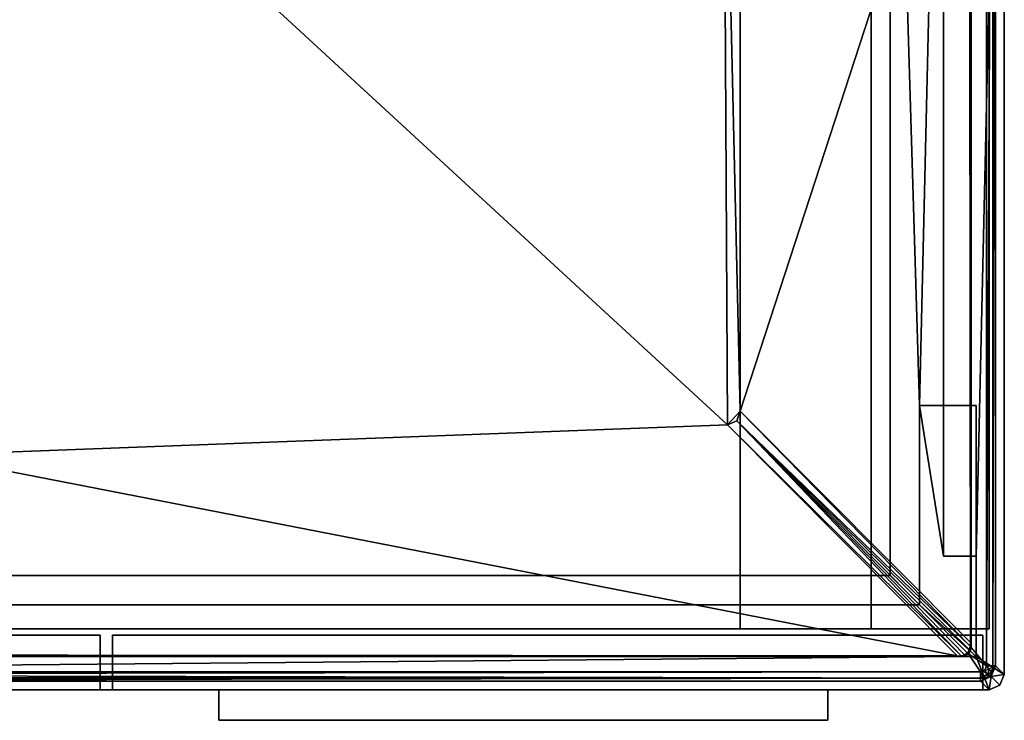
# Model space of a CAD drawing. Header units: millimetres. Extents: x -295 to 295, y -237 to 224.
# Tile 2 of 16: x -28 to 295, y -237 to -6. Entities that reach past the tile are written whole.
import ezdxf

# ---------------------------------------------------------------- set-up
doc = ezdxf.new("R2010")
doc.units = ezdxf.units.MM
doc.layers.add('P-SANR-FIXT', color=6, linetype='Continuous', lineweight=30)

msp = doc.modelspace()

# ---------------------------------------------------------------- meshes
at = {"layer": 'P-SANR-FIXT'}
mesh = msp.add_polyface(dxfattribs=at)
corners = [(-295, 218.53, 552), (-293.53, 222.07, 552), (-289.99, 223.53, 552), (289.99, 223.53, 552), (293.53, 222.07, 552), (295, 218.53, 552), (295, -221.47, 552), (293.54, -225, 552), (290.01, -226.47, 552), (-290.01, -226.47, 552), (-293.54, -225, 552), (-295, -221.47, 552), (-172, -206.46, 552), (-172, -215.6, 552), (285.75, -215.6, 552), (285.75, -182.59, 552), (274.99, -182.59, 552), (274.99, 203.53, 552), (-274.99, 203.53, 552), (-274.99, -206.46, 552)]
mesh.append_faces([[corners[k] for k in face] for face in [(13, 19, 12)]], dxfattribs={"vtx0": -1})
mesh.append_faces([[corners[k] for k in face] for face in [(19, 13, 9, 11)]], dxfattribs={"vtx0": -1, "vtx1": -1, "vtx2": -1, "vtx3": -1})
mesh.append_faces([[corners[k] for k in face] for face in [(6, 14, 15, 5)]], dxfattribs={"vtx0": -1, "vtx2": -1})
mesh.append_faces([[corners[k] for k in face] for face in [(10, 11, 9)]], dxfattribs={"vtx1": -1})
mesh.append_faces([[corners[k] for k in face] for face in [(11, 0, 19)]], dxfattribs={"vtx1": -1, "vtx2": -1})
mesh.append_faces([[corners[k] for k in face] for face in [(18, 19, 0, 2)]], dxfattribs={"vtx1": -1, "vtx2": -1, "vtx3": -1})
mesh.append_faces([[corners[k] for k in face] for face in [(17, 18, 2, 3), (8, 9, 13, 14)]], dxfattribs={"vtx1": -1, "vtx3": -1})
mesh.append_faces([[corners[k] for k in face] for face in [(0, 1, 2)]], dxfattribs={"vtx2": -1})
mesh.append_faces([[corners[k] for k in face] for face in [(15, 16, 17, 5), (3, 4, 5, 17), (6, 7, 8, 14)]], dxfattribs={"vtx2": -1, "vtx3": -1})
mesh = msp.add_polyface(dxfattribs=at)
corners = [(-289.13, -218.6, 617), (-288.55, -220.02, 617), (-287.14, -220.6, 617), (287.14, -220.6, 617), (288.55, -220.02, 617), (289.14, -218.6, 617), (289.13, 218.53, 617), (288.55, 219.95, 617), (287.13, 220.53, 617), (-287.13, 220.53, 617), (-288.55, 219.95, 617), (-289.14, 218.53, 617), (-281.13, 215.53, 617), (281.13, 215.53, 617), (283.25, 214.65, 617), (284.13, 212.53, 617), (284.13, -212.6, 617), (283.25, -214.72, 617), (281.13, -215.6, 617), (-281.13, -215.6, 617), (-283.25, -214.72, 617), (-284.13, -212.6, 617), (-284.13, 212.53, 617), (-283.25, 214.65, 617)]
mesh.append_faces([[corners[k] for k in face] for face in [(6, 15, 16, 5), (3, 17, 18, 2), (9, 23, 12, 8)]], dxfattribs={"vtx0": -1, "vtx2": -1})
mesh.append_faces([[corners[k] for k in face] for face in [(14, 15, 6), (13, 14, 8, 12), (16, 17, 5), (22, 23, 11), (20, 21, 0), (19, 20, 2, 18)]], dxfattribs={"vtx1": -1, "vtx2": -1})
mesh.append_faces([[corners[k] for k in face] for face in [(21, 22, 11, 0)]], dxfattribs={"vtx1": -1, "vtx3": -1})
mesh.append_faces([[corners[k] for k in face] for face in [(6, 7, 8, 14), (3, 4, 5, 17), (9, 10, 11, 23), (0, 1, 2, 20)]], dxfattribs={"vtx2": -1, "vtx3": -1})
mesh = msp.add_polyface(dxfattribs=at)
corners = [(-290, 218.5), (290, 218.5), (290, -206.5), (-290, -206.5)]
mesh.append_faces([[corners[k] for k in face] for face in [(3, 0, 1, 2)]])
mesh = msp.add_polyface(dxfattribs=at)
corners = [(251.28, 96, 552), (251.28, -206.5, 552), (290, -206.5, 552), (290, 218.5, 552), (-290, 218.5, 552), (-290, -206.5, 552), (-114.13, -206.5, 552), (-114.13, 96, 552)]
mesh.append_faces([[corners[k] for k in face] for face in [(7, 4, 5, 6)]], dxfattribs={"vtx0": -1})
mesh.append_faces([[corners[k] for k in face] for face in [(2, 3, 0, 1)]], dxfattribs={"vtx1": -1})
mesh.append_faces([[corners[k] for k in face] for face in [(7, 0, 3, 4)]], dxfattribs={"vtx1": -1, "vtx3": -1})
mesh = msp.add_polyface(dxfattribs=at)
corners = [(289.14, -218.6, 617), (291.21, -218.6, 616.17), (292.13, -218.6, 614.14), (292.13, 218.53, 614.14), (291.21, 218.53, 616.17), (289.14, 218.53, 617)]
mesh.append_faces([[corners[k] for k in face] for face in [(1, 3, 4), (4, 0, 1)]], dxfattribs={"vtx0": -1, "vtx2": -1})
mesh.append_faces([[corners[k] for k in face] for face in [(2, 3, 1)]], dxfattribs={"vtx1": -1})
mesh.append_faces([[corners[k] for k in face] for face in [(4, 5, 0)]], dxfattribs={"vtx2": -1})
mesh = msp.add_polyface(dxfattribs=at)
corners = [(290, 218.5), (290, 218.5, 552), (290, -206.5, 552), (290, -206.5)]
mesh.append_faces([[corners[k] for k in face] for face in [(3, 0, 1, 2)]])
mesh = msp.add_polyface(dxfattribs=at)
corners = [(292.13, 218.53, 614.14), (292.13, -218.6, 614.14), (295, -221.47, 552), (295, 218.53, 552)]
mesh.append_faces([[corners[k] for k in face] for face in [(1, 2, 3, 0)]])
mesh = msp.add_polyface(dxfattribs=at)
corners = [(-162.98, -215.53, 612), (-164.54, -213.65, 612), (-165.07, -211.26, 612), (-165.07, 96.03, 612), (-161.86, 101.15, 612), (-155.96, 103.03, 612), (277.34, 103.03, 612), (281.08, 102.19, 612), (284.07, 99.8, 612), (284.07, 213.16, 612), (283.02, 214.87, 612), (281.13, 215.53, 612), (-281.13, 215.53, 612), (-283.25, 214.65, 612), (-284.13, 212.53, 612), (-284.13, -212.6, 612), (-283.47, -214.49, 612), (-281.76, -215.53, 612), (258.84, 198.78, 612), (258.84, 123.78, 612), (257.38, 120.25, 612), (253.84, 118.78, 612), (128.84, 118.78, 612), (125.31, 120.25, 612), (123.84, 123.78, 612), (123.84, 198.78, 612), (125.31, 202.32, 612), (128.84, 203.78, 612), (253.84, 203.78, 612), (257.38, 202.32, 612)]
mesh.append_faces([[corners[k] for k in face] for face in [(1, 17, 0), (11, 9, 10)]], dxfattribs={"vtx0": -1})
mesh.append_faces([[corners[k] for k in face] for face in [(21, 6, 20), (4, 14, 3), (25, 5, 24), (18, 11, 29)]], dxfattribs={"vtx0": -1, "vtx1": -1})
mesh.append_faces([[corners[k] for k in face] for face in [(17, 1, 2), (15, 2, 3, 14), (12, 4, 5), (5, 22, 23), (22, 5, 6, 21), (12, 26, 27)]], dxfattribs={"vtx0": -1, "vtx2": -1})
mesh.append_faces([[corners[k] for k in face] for face in [(5, 25, 26, 12)]], dxfattribs={"vtx0": -1, "vtx2": -1, "vtx3": -1})
mesh.append_faces([[corners[k] for k in face] for face in [(23, 24, 5), (28, 29, 11)]], dxfattribs={"vtx1": -1, "vtx2": -1})
mesh.append_faces([[corners[k] for k in face] for face in [(18, 19, 9, 11)]], dxfattribs={"vtx1": -1, "vtx2": -1, "vtx3": -1})
mesh.append_faces([[corners[k] for k in face] for face in [(6, 7, 19, 20), (11, 12, 27, 28)]], dxfattribs={"vtx1": -1, "vtx3": -1})
mesh.append_faces([[corners[k] for k in face] for face in [(15, 16, 17, 2), (7, 8, 9, 19), (12, 13, 14, 4)]], dxfattribs={"vtx2": -1, "vtx3": -1})
mesh = msp.add_polyface(dxfattribs=at)
corners = [(283.89, 97.31, 611.55), (283.89, -210.97, 611.55), (284.07, -210.97, 612.02), (284.13, -210.97, 612.51), (284.13, 212.53, 612.51), (284.12, 212.85, 612.25), (284.07, 213.16, 612), (284.07, 99.8, 612), (284.05, 98.94, 611.94), (284, 98.11, 611.79)]
mesh.append_faces([[corners[k] for k in face] for face in [(4, 7, 3), (8, 2, 7)]], dxfattribs={"vtx0": -1, "vtx1": -1})
mesh.append_faces([[corners[k] for k in face] for face in [(9, 1, 2), (2, 8, 9), (7, 4, 5)]], dxfattribs={"vtx0": -1, "vtx2": -1})
mesh.append_faces([[corners[k] for k in face] for face in [(6, 7, 5)]], dxfattribs={"vtx1": -1})
mesh.append_faces([[corners[k] for k in face] for face in [(2, 3, 7)]], dxfattribs={"vtx1": -1, "vtx2": -1})
mesh.append_faces([[corners[k] for k in face] for face in [(9, 0, 1)]], dxfattribs={"vtx2": -1})
mesh = msp.add_polyface(dxfattribs=at)
corners = [(284.13, -210.97, 612.51), (284.13, -211.82, 612.69), (284.13, -212.6, 613.08), (284.13, -212.6, 617), (284.13, 212.53, 617), (284.13, 212.53, 612.51)]
mesh.append_faces([[corners[k] for k in face] for face in [(4, 5, 0, 3), (1, 2, 3, 0)]], dxfattribs={"vtx2": -1})
mesh = msp.add_polyface(dxfattribs=at)
corners = [(267.14, -133.2, 462.22), (267.14, -198.61, 462.22), (257.5, -188.96, 352), (257.5, 186.04, 352), (274.99, 203.53, 552), (274.99, -182.59, 552)]
mesh.append_faces([[corners[k] for k in face] for face in [(0, 4, 5)]], dxfattribs={"vtx0": -1})
mesh.append_faces([[corners[k] for k in face] for face in [(4, 0, 3)]], dxfattribs={"vtx0": -1, "vtx1": -1})
mesh.append_faces([[corners[k] for k in face] for face in [(2, 3, 0, 1)]], dxfattribs={"vtx1": -1})
mesh = msp.add_polyface(dxfattribs=at)
corners = [(257.5, -188.96, 352), (-257.5, -188.96, 352), (-257.5, 186.04, 352), (257.5, 186.04, 352)]
mesh.append_faces([[corners[k] for k in face] for face in [(3, 0, 1, 2)]])
mesh = msp.add_polyface(dxfattribs=at)
corners = [(204.04, -139.54, 473.74), (207.08, -138.19, 473.53), (208.27, -134.99, 473.45), (208.27, 96.03, 473.45), (206.66, 99.57, 473.56), (202.77, 101.03, 473.82), (-57.23, 101.03, 491.53), (-62.11, 99.57, 491.86), (-64.13, 96.03, 492), (-64.13, -145.64, 492), (-62.81, -148.44, 491.91), (-59.36, -149.41, 491.68)]
mesh.append_faces([[corners[k] for k in face] for face in [(9, 6, 8), (6, 0, 5)]], dxfattribs={"vtx0": -1, "vtx1": -1})
mesh.append_faces([[corners[k] for k in face] for face in [(6, 9, 11), (5, 0, 2)]], dxfattribs={"vtx0": -1, "vtx1": -1, "vtx2": -1})
mesh.append_faces([[corners[k] for k in face] for face in [(10, 11, 9), (1, 2, 0)]], dxfattribs={"vtx1": -1})
mesh.append_faces([[corners[k] for k in face] for face in [(11, 0, 6), (2, 3, 5)]], dxfattribs={"vtx1": -1, "vtx2": -1})
mesh.append_faces([[corners[k] for k in face] for face in [(6, 7, 8), (3, 4, 5)]], dxfattribs={"vtx2": -1})
mesh = msp.add_polyface(dxfattribs=at)
corners = [(283.89, -210.97, 611.55), (283.89, 97.31, 611.55), (283.74, 96.65, 611.28), (283.56, 96.03, 610.96), (208.27, 96.03, 473.45), (208.27, -134.99, 473.45)]
mesh.append_faces([[corners[k] for k in face] for face in [(5, 3, 4)]], dxfattribs={"vtx0": -1})
mesh.append_faces([[corners[k] for k in face] for face in [(0, 3, 5), (3, 0, 2)]], dxfattribs={"vtx0": -1, "vtx1": -1})
mesh.append_faces([[corners[k] for k in face] for face in [(0, 1, 2)]], dxfattribs={"vtx2": -1})
mesh = msp.add_polyface(dxfattribs=at)
corners = [(-64.13, -206.5, 492), (208.27, -206.5, 473.45), (208.27, 96, 473.45), (-64.13, 96, 492)]
mesh.append_faces([[corners[k] for k in face] for face in [(3, 0, 1, 2)]])
mesh = msp.add_polyface(dxfattribs=at)
corners = [(208.27, -206.5, 473.45), (251.28, -206.5, 552), (251.28, 96, 552), (208.27, 96, 473.45)]
mesh.append_faces([[corners[k] for k in face] for face in [(2, 3, 0, 1)]])
mesh = msp.add_polyface(dxfattribs=at)
corners = [(-172, -198.61, 462.22), (267.14, -198.61, 462.22), (267.14, -133.2, 462.22), (285.75, -133.2, 462.22), (285.75, -215.6, 462.22), (-172, -215.6, 462.22)]
mesh.append_faces([[corners[k] for k in face] for face in [(1, 4, 5, 0)]], dxfattribs={"vtx0": -1})
mesh.append_faces([[corners[k] for k in face] for face in [(1, 2, 3, 4)]], dxfattribs={"vtx3": -1})
mesh = msp.add_polyface(dxfattribs=at)
corners = [(279.51, -215.35, 611.55), (280.72, -215.22, 611.57), (281.89, -215.02, 611.89), (282.96, -214.42, 612.09), (283.55, -213.35, 611.89), (283.75, -212.19, 611.57), (283.89, -210.97, 611.55), (208.27, -134.99, 473.45), (207.08, -138.19, 473.53), (204.04, -139.54, 473.74)]
mesh.append_faces([[corners[k] for k in face] for face in [(1, 9, 0), (7, 5, 6)]], dxfattribs={"vtx0": -1})
mesh.append_faces([[corners[k] for k in face] for face in [(2, 8, 1), (9, 1, 8)]], dxfattribs={"vtx0": -1, "vtx1": -1})
mesh.append_faces([[corners[k] for k in face] for face in [(8, 2, 3), (5, 7, 8), (8, 4, 5)]], dxfattribs={"vtx0": -1, "vtx2": -1})
mesh.append_faces([[corners[k] for k in face] for face in [(3, 4, 8)]], dxfattribs={"vtx1": -1, "vtx2": -1})
mesh = msp.add_polyface(dxfattribs=at)
corners = [(267.14, -133.2, 462.22), (274.99, -182.59, 552), (285.75, -182.59, 552), (285.75, -133.2, 462.22)]
mesh.append_faces([[corners[k] for k in face] for face in [(3, 0, 1, 2)]])
mesh = msp.add_polyface(dxfattribs=at)
corners = [(285.75, -182.59, 552), (285.75, -215.6, 552), (285.75, -215.6, 462.22), (285.75, -133.2, 462.22)]
mesh.append_faces([[corners[k] for k in face] for face in [(0, 1, 2, 3)]])
mesh = msp.add_polyface(dxfattribs=at)
corners = [(-160.33, -215.35, 611.55), (279.51, -215.35, 611.55), (204.04, -139.54, 473.74), (-59.36, -149.41, 491.68), (-158.77, -215.03, 610.96), (-159.54, -215.2, 611.27)]
mesh.append_faces([[corners[k] for k in face] for face in [(5, 1, 4)]], dxfattribs={"vtx0": -1, "vtx1": -1})
mesh.append_faces([[corners[k] for k in face] for face in [(1, 3, 4)]], dxfattribs={"vtx0": -1, "vtx2": -1})
mesh.append_faces([[corners[k] for k in face] for face in [(1, 2, 3), (5, 0, 1)]], dxfattribs={"vtx2": -1})
mesh = msp.add_polyface(dxfattribs=at)
corners = [(-172, -198.61, 462.22), (-172, -206.46, 552), (-274.99, -206.46, 552), (-257.5, -188.96, 352), (257.5, -188.96, 352), (267.14, -198.61, 462.22)]
mesh.append_faces([[corners[k] for k in face] for face in [(2, 0, 1)]], dxfattribs={"vtx0": -1})
mesh.append_faces([[corners[k] for k in face] for face in [(2, 3, 0)]], dxfattribs={"vtx1": -1, "vtx2": -1})
mesh.append_faces([[corners[k] for k in face] for face in [(4, 5, 0, 3)]], dxfattribs={"vtx2": -1})
mesh = msp.add_polyface(dxfattribs=at)
corners = [(251.28, -206.5, 552), (208.27, -206.5, 473.45), (-64.13, -206.5, 492), (-114.13, -206.5, 552), (-290, -206.5, 552), (-290, -206.5), (290, -206.5), (290, -206.5, 552)]
mesh.append_faces([[corners[k] for k in face] for face in [(1, 6, 7, 0)]], dxfattribs={"vtx0": -1})
mesh.append_faces([[corners[k] for k in face] for face in [(6, 1, 2)]], dxfattribs={"vtx0": -1, "vtx2": -1})
mesh.append_faces([[corners[k] for k in face] for face in [(2, 4, 5, 6)]], dxfattribs={"vtx0": -1, "vtx3": -1})
mesh.append_faces([[corners[k] for k in face] for face in [(3, 4, 2)]], dxfattribs={"vtx1": -1})
mesh = msp.add_polyface(dxfattribs=at)
corners = [(-2, -208.5, 550), (-288, -208.5, 550), (-288, -226.5, 550), (-2, -226.5, 550)]
mesh.append_faces([[corners[k] for k in face] for face in [(2, 3, 0, 1)]])
mesh = msp.add_polyface(dxfattribs=at)
corners = [(-288, -208.5, 2), (-2, -208.5, 2), (-2, -226.5, 2), (-288, -226.5, 2)]
mesh.append_faces([[corners[k] for k in face] for face in [(2, 3, 0, 1)]])
mesh = msp.add_polyface(dxfattribs=at)
corners = [(-2, -208.5, 2), (-288, -208.5, 2), (-288, -208.5, 550), (-2, -208.5, 550)]
mesh.append_faces([[corners[k] for k in face] for face in [(0, 1, 2, 3)]])
mesh = msp.add_polyface(dxfattribs=at)
corners = [(-2, -208.5, 2), (-2, -208.5, 550), (-2, -226.5, 550), (-2, -226.5, 2)]
mesh.append_faces([[corners[k] for k in face] for face in [(2, 3, 0, 1)]])
mesh = msp.add_polyface(dxfattribs=at)
corners = [(2, -208.5, 2), (288, -208.5, 2), (288, -226.5, 2), (2, -226.5, 2)]
mesh.append_faces([[corners[k] for k in face] for face in [(2, 3, 0, 1)]])
mesh = msp.add_polyface(dxfattribs=at)
corners = [(2, -208.5, 550), (2, -208.5, 2), (2, -226.5, 2), (2, -226.5, 550)]
mesh.append_faces([[corners[k] for k in face] for face in [(2, 3, 0, 1)]])
mesh = msp.add_polyface(dxfattribs=at)
corners = [(288, -208.5, 550), (2, -208.5, 550), (2, -226.5, 550), (288, -226.5, 550)]
mesh.append_faces([[corners[k] for k in face] for face in [(2, 3, 0, 1)]])
mesh = msp.add_polyface(dxfattribs=at)
corners = [(2, -208.5, 550), (288, -208.5, 550), (288, -208.5, 2), (2, -208.5, 2)]
mesh.append_faces([[corners[k] for k in face] for face in [(2, 3, 0, 1)]])
mesh = msp.add_polyface(dxfattribs=at)
corners = [(288, -208.5, 2), (288, -208.5, 550), (288, -226.5, 550), (288, -226.5, 2)]
mesh.append_faces([[corners[k] for k in face] for face in [(2, 3, 0, 1)]])
mesh = msp.add_polyface(dxfattribs=at)
corners = [(281.89, -215.02, 611.89), (281.54, -215.45, 612.44), (281.13, -215.6, 613.08), (283.25, -214.72, 613.32), (284.13, -212.6, 613.08), (283.98, -213.01, 612.44), (283.55, -213.35, 611.89), (282.96, -214.42, 612.1), (282.63, -214.98, 613.25), (282.97, -214.87, 612.76), (283.83, -213.83, 612.92), (283.61, -214.02, 612.55), (282.98, -214.68, 612.41), (282.42, -214.72, 611.99), (283.77, -213.18, 612.16)]
mesh.append_faces([[corners[k] for k in face] for face in [(5, 10, 4), (3, 9, 8), (4, 10, 3)]], dxfattribs={"vtx0": -1, "vtx1": -1})
mesh.append_faces([[corners[k] for k in face] for face in [(9, 10, 11), (3, 10, 9), (11, 12, 9), (1, 8, 9), (13, 1, 12), (11, 10, 5), (11, 7, 12), (1, 9, 12), (11, 14, 7)]], dxfattribs={"vtx0": -1, "vtx1": -1, "vtx2": -1})
mesh.append_faces([[corners[k] for k in face] for face in [(12, 7, 13), (11, 5, 14)]], dxfattribs={"vtx0": -1, "vtx2": -1})
mesh.append_faces([[corners[k] for k in face] for face in [(1, 2, 8), (13, 0, 1), (14, 6, 7)]], dxfattribs={"vtx2": -1})
mesh = msp.add_polyface(dxfattribs=at)
corners = [(284.13, -212.6, 613.08), (283.25, -214.72, 613.32), (281.13, -215.6, 613.08), (281.13, -215.6, 617), (283.25, -214.72, 617), (284.13, -212.6, 617)]
mesh.append_faces([[corners[k] for k in face] for face in [(4, 1, 3)]], dxfattribs={"vtx0": -1, "vtx1": -1})
mesh.append_faces([[corners[k] for k in face] for face in [(2, 3, 1)]], dxfattribs={"vtx1": -1})
mesh.append_faces([[corners[k] for k in face] for face in [(4, 5, 1)]], dxfattribs={"vtx1": -1, "vtx2": -1})
mesh.append_faces([[corners[k] for k in face] for face in [(5, 0, 1)]], dxfattribs={"vtx2": -1})
mesh = msp.add_polyface(dxfattribs=at)
corners = [(-281.76, -215.53, 612), (-281.45, -215.58, 612.26), (-281.13, -215.6, 612.51), (279.51, -215.6, 612.51), (279.51, -215.54, 612.02), (279.51, -215.35, 611.55), (-160.33, -215.35, 611.55), (-161.64, -215.49, 611.87), (-162.98, -215.53, 612)]
mesh.append_faces([[corners[k] for k in face] for face in [(7, 5, 6)]], dxfattribs={"vtx0": -1})
mesh.append_faces([[corners[k] for k in face] for face in [(3, 8, 2)]], dxfattribs={"vtx0": -1, "vtx1": -1})
mesh.append_faces([[corners[k] for k in face] for face in [(7, 8, 4), (4, 5, 7), (1, 2, 8), (3, 4, 8)]], dxfattribs={"vtx1": -1, "vtx2": -1})
mesh.append_faces([[corners[k] for k in face] for face in [(8, 0, 1)]], dxfattribs={"vtx2": -1})
mesh = msp.add_polyface(dxfattribs=at)
corners = [(279.51, -215.6, 612.51), (-281.13, -215.6, 612.51), (-281.13, -215.6, 617), (281.13, -215.6, 617), (281.13, -215.6, 613.08), (280.35, -215.6, 612.7)]
mesh.append_faces([[corners[k] for k in face] for face in [(3, 4, 5, 0), (0, 1, 2, 3)]], dxfattribs={"vtx3": -1})
mesh = msp.add_polyface(dxfattribs=at)
corners = [(285.75, -215.6, 552), (-172, -215.6, 552), (-172, -215.6, 462.22), (285.75, -215.6, 462.22)]
mesh.append_faces([[corners[k] for k in face] for face in [(3, 0, 1, 2)]])
mesh = msp.add_polyface(dxfattribs=at)
corners = [(287.14, -220.6, 617), (287.14, -222.67, 616.17), (287.14, -223.6, 614.14), (290.67, -222.13, 614.2), (292.13, -218.6, 614.14), (291.21, -218.6, 616.17), (289.14, -218.6, 617), (288.55, -220.02, 617), (287.14, -222, 616.44), (289.44, -221.59, 616.42), (288.09, -220.21, 617), (290.03, -219.87, 616.77), (290.94, -220.6, 615.93), (290.04, -222.22, 615.43), (288.9, -222.87, 614.17)]
mesh.append_faces([[corners[k] for k in face] for face in [(6, 11, 5), (1, 9, 8), (7, 11, 6), (10, 9, 7), (5, 12, 4)]], dxfattribs={"vtx0": -1, "vtx1": -1})
mesh.append_faces([[corners[k] for k in face] for face in [(8, 9, 10), (11, 9, 12), (12, 9, 13), (7, 9, 11), (13, 1, 14), (3, 12, 13), (5, 11, 12), (13, 9, 1)]], dxfattribs={"vtx0": -1, "vtx1": -1, "vtx2": -1})
mesh.append_faces([[corners[k] for k in face] for face in [(3, 4, 12), (14, 3, 13)]], dxfattribs={"vtx1": -1, "vtx2": -1})
mesh.append_faces([[corners[k] for k in face] for face in [(10, 0, 8), (1, 2, 14)]], dxfattribs={"vtx2": -1})
mesh = msp.add_polyface(dxfattribs=at)
corners = [(292.13, -218.6, 614.14), (290.67, -222.13, 614.2), (287.14, -223.6, 614.14), (290.01, -226.47, 552), (293.54, -225, 552), (295, -221.47, 552)]
mesh.append_faces([[corners[k] for k in face] for face in [(1, 5, 0)]], dxfattribs={"vtx0": -1})
mesh.append_faces([[corners[k] for k in face] for face in [(5, 1, 4)]], dxfattribs={"vtx0": -1, "vtx1": -1})
mesh.append_faces([[corners[k] for k in face] for face in [(1, 3, 4)]], dxfattribs={"vtx0": -1, "vtx2": -1})
mesh.append_faces([[corners[k] for k in face] for face in [(1, 2, 3)]], dxfattribs={"vtx2": -1})
mesh = msp.add_polyface(dxfattribs=at)
corners = [(-287.14, -220.6, 617), (-287.14, -221.5, 616.86), (-287.14, -222.32, 616.46), (-287.14, -222.98, 615.83), (-287.14, -223.42, 615.03), (-287.14, -223.6, 614.14), (287.14, -223.6, 614.14), (287.14, -222.67, 616.17), (287.14, -220.6, 617)]
mesh.append_faces([[corners[k] for k in face] for face in [(4, 7, 3), (7, 4, 6)]], dxfattribs={"vtx0": -1, "vtx1": -1})
mesh.append_faces([[corners[k] for k in face] for face in [(7, 2, 3)]], dxfattribs={"vtx0": -1, "vtx2": -1})
mesh.append_faces([[corners[k] for k in face] for face in [(0, 1, 8)]], dxfattribs={"vtx1": -1})
mesh.append_faces([[corners[k] for k in face] for face in [(7, 8, 1), (1, 2, 7)]], dxfattribs={"vtx1": -1, "vtx2": -1})
mesh.append_faces([[corners[k] for k in face] for face in [(4, 5, 6)]], dxfattribs={"vtx2": -1})
mesh = msp.add_polyface(dxfattribs=at)
corners = [(287.14, -223.6, 614.14), (-287.14, -223.6, 614.14), (-290.01, -226.47, 552), (290.01, -226.47, 552)]
mesh.append_faces([[corners[k] for k in face] for face in [(2, 3, 0, 1)]])
mesh = msp.add_polyface(dxfattribs=at)
corners = [(-288, -226.5, 2), (-2, -226.5, 2), (-2, -226.5, 550), (-288, -226.5, 550)]
mesh.append_faces([[corners[k] for k in face] for face in [(2, 3, 0, 1)]])
mesh = msp.add_polyface(dxfattribs=at)
corners = [(288, -226.5, 550), (2, -226.5, 550), (2, -226.5, 2), (288, -226.5, 2)]
mesh.append_faces([[corners[k] for k in face] for face in [(0, 1, 2, 3)]])
mesh = msp.add_polyface(dxfattribs=at)
corners = [(37, -226.5, 544), (237, -226.5, 544), (237, -236.5, 544), (37, -236.5, 544)]
mesh.append_faces([[corners[k] for k in face] for face in [(2, 3, 0, 1)]])
mesh = msp.add_polyface(dxfattribs=at)
corners = [(37, -226.5, 550), (37, -226.5, 544), (37, -236.5, 544), (37, -236.5, 550)]
mesh.append_faces([[corners[k] for k in face] for face in [(2, 3, 0, 1)]])
mesh = msp.add_polyface(dxfattribs=at)
corners = [(237, -226.5, 550), (37, -226.5, 550), (37, -236.5, 550), (237, -236.5, 550)]
mesh.append_faces([[corners[k] for k in face] for face in [(2, 3, 0, 1)]])
mesh = msp.add_polyface(dxfattribs=at)
corners = [(237, -226.5, 550), (237, -226.5, 544), (37, -226.5, 544), (37, -226.5, 550)]
mesh.append_faces([[corners[k] for k in face] for face in [(1, 2, 3, 0)]])
mesh = msp.add_polyface(dxfattribs=at)
corners = [(237, -226.5, 544), (237, -226.5, 550), (237, -236.5, 550), (237, -236.5, 544)]
mesh.append_faces([[corners[k] for k in face] for face in [(2, 3, 0, 1)]])
mesh = msp.add_polyface(dxfattribs=at)
corners = [(237, -236.5, 544), (237, -236.5, 550), (37, -236.5, 550), (37, -236.5, 544)]
mesh.append_faces([[corners[k] for k in face] for face in [(2, 3, 0, 1)]])

doc.saveas('drawing.dxf')
